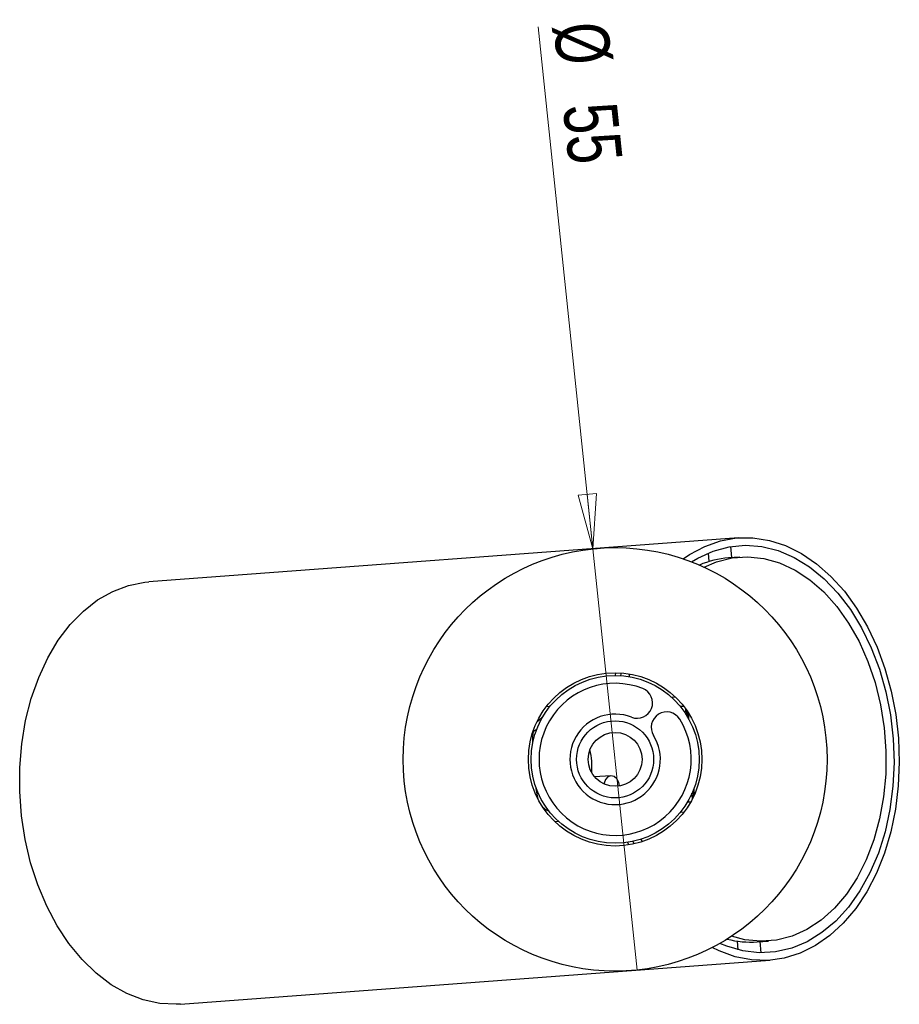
# Model space of a CAD drawing. Header units: millimetres. Extents: x 534 to 880, y 329 to 637.
# Tile 2 of 3: x 669 to 726, y 573 to 637. Entities that reach past the tile are written whole.
import ezdxf

# ---------------------------------------------------------------- set-up
doc = ezdxf.new("R2010")
doc.units = ezdxf.units.MM
doc.styles.add('SLDTEXTSTYLE0', font='TXT', dxfattribs={"width": 0.75})
doc.dimstyles.new('SLDDIMSTYLE2', dxfattribs={"dimtxt": 3.5, "dimasz": 3.556, "dimexe": 0, "dimexo": 0.0625, "dimgap": 0.875, "dimtad": 1, "dimdec": 0, "dimlfac": 2, "dimrnd": 1e-09, "dimzin": 12, "dimdsep": 46, "dimtxsty": 'SLDTEXTSTYLE0', "dimblk1": 'NONE', "dimblk2": 'CLOSED', "dimsah": 1, "dimcen": 0, "dimadec": 0, "dimazin": 3, "dimtfac": 1, "dimtdec": 0, "dimtmove": 0, "dimatfit": 3, "dimldrblk": 'NONE', "dimfxl": 0, "dimfrac": 2, "dimtolj": 1, "dimtzin": 12, "dimarcsym": 0})

# ---------------------------------------------------------------- blocks, each defined once
blk = doc.blocks.new('_Closed')
at = {"color": 0, "linetype": 'ByBlock', "lineweight": -2}
for p, q in [((-1, 0.166667), (0, 0)), ((-1, 0.166667), (-1, -0.166667)), ((0, 0), (-1, -0.166667)), ((0, 0), (-1, 0))]:
    blk.add_line(p, q, dxfattribs=at)
blk = doc.blocks.new('_D_3')
at = {"color": 7, "linetype": 'Continuous', "lineweight": 0}
for q in [(702.207, 636.863), (708.637, 575.635)]:
    blk.add_line((705.765, 602.984), q, dxfattribs=at)
at = {"color": 7, "linetype": 'Continuous', "lineweight": 18, "xscale": 3.556, "yscale": 3.556, "rotation": 275.9947316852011}
blk.add_blockref('_Closed', (705.765, 602.984, 88.253), dxfattribs=at)
at = {"color": 7, "linetype": 'Continuous', "lineweight": 18, "char_height": 3.5, "attachment_point": 1, "rotation": 275.99473, "style": 'SLDTEXTSTYLE0'}
for s, insert in [('%%c', (706.688, 637.334)), ('55', (707.293, 632.09))]:
    blk.add_mtext(s, dxfattribs=dict(at, insert=insert))
blk = doc.blocks.new('_None')

msp = doc.modelspace()

# ---------------------------------------------------------------- linework, layer by layer
at = {"color": 7, "linetype": 'Continuous', "lineweight": 25}
for p, q in [((715.199, 603.693), (676.954, 600.846)), ((714.765, 602.407), (714.711, 603.133)), ((713.239, 602.708), (713.28, 602.151)), ((715.292, 602.447), (714.564, 602.392)), ((707.215, 594.76), (707.253, 594.934)), ((707.578, 594.747), (707.617, 594.919)), ((708.115, 594.682), (708.156, 594.853)), ((710.866, 593.343), (711.103, 593.361)), ((702.741, 592.738), (702.979, 592.756)), ((711.421, 592.757), (711.633, 592.773)), ((711.81, 592.219), (711.783, 592.572)), ((711.853, 592.472), (711.88, 592.104)), ((711.935, 592.347), (711.964, 591.958)), ((701.862, 590.479), (701.873, 590.456)), ((706.924, 588.248), (705.873, 588.17)), ((712.216, 586.762), (712.189, 587.115)), ((712.242, 587.239), (712.27, 586.871)), ((712.304, 587.396), (712.333, 587.007)), ((712.097, 586.54), (711.885, 586.525)), ((711.66, 585.881), (711.423, 585.864)), ((703.535, 585.276), (703.298, 585.259)), ((708.086, 583.755), (708.022, 583.922)), ((708.443, 583.824), (708.379, 583.988)), ((708.966, 583.969), (708.9, 584.131)), ((715.114, 577.51), (715.156, 576.953)), ((716.42, 577.461), (717.148, 577.516)), ((716.675, 576.751), (716.621, 577.476)), ((678.995, 573.422), (717.241, 576.269))]:
    msp.add_line(p, q, dxfattribs=at)
at = {"color": 7, "linetype": 'Continuous', "lineweight": 25, "flags": 128}
for points in [[(711.621, 602.33), (712.035, 602.613), (713.014, 603.139), (714.034, 603.498), (715.082, 603.683), (716.145, 603.694), (717.208, 603.529), (718.259, 603.191), (719.284, 602.685), (720.27, 602.016), (721.204, 601.193), (722.074, 600.227), (722.869, 599.13), (723.58, 597.917), (724.196, 596.602), (724.711, 595.202), (725.117, 593.735), (725.409, 592.221), (725.584, 590.678), (725.64, 589.126), (725.575, 587.585), (725.39, 586.075), (725.088, 584.614), (724.674, 583.222), (724.151, 581.917), (723.526, 580.714), (722.809, 579.63), (722.007, 578.678), (721.131, 577.871), (720.193, 577.218), (719.203, 576.729), (718.176, 576.408), (717.124, 576.261), (716.06, 576.29), (714.998, 576.493), (713.952, 576.869), (713.5, 577.087)], [(712.158, 602.135), (712.565, 602.379), (713.562, 602.834), (714.596, 603.113), (715.652, 603.211), (716.716, 603.128), (717.774, 602.864), (718.81, 602.423), (719.81, 601.811), (720.761, 601.036), (721.649, 600.109), (722.463, 599.043), (723.192, 597.853), (723.824, 596.555), (724.352, 595.166), (724.768, 593.706), (725.067, 592.194), (725.244, 590.653), (725.297, 589.102), (725.225, 587.563), (725.03, 586.057), (724.713, 584.606), (724.28, 583.228), (723.736, 581.943), (723.089, 580.768), (722.347, 579.72), (721.522, 578.813), (720.623, 578.06), (719.664, 577.47), (718.657, 577.052), (717.617, 576.812), (716.558, 576.753), (715.494, 576.876), (714.44, 577.179), (714.002, 577.36)], [(712.978, 601.787), (713.786, 602.133), (714.793, 602.388), (715.82, 602.462), (716.853, 602.355), (717.877, 602.067), (718.876, 601.604), (719.837, 600.971), (720.746, 600.178), (721.588, 599.238), (722.353, 598.162), (723.028, 596.967), (723.604, 595.671), (724.072, 594.291), (724.427, 592.849), (724.662, 591.366), (724.773, 589.862), (724.761, 588.359), (724.624, 586.881), (724.365, 585.447), (723.987, 584.08), (723.496, 582.798), (722.9, 581.621), (722.206, 580.566), (721.425, 579.648), (720.568, 578.88), (719.648, 578.274), (718.678, 577.838), (717.672, 577.578), (716.645, 577.5), (715.612, 577.603), (714.762, 577.825)], [(678.995, 573.422), (678.727, 573.408), (677.652, 573.462), (676.581, 573.695), (675.528, 574.103), (674.507, 574.681), (673.532, 575.422), (672.614, 576.315), (671.766, 577.349), (670.999, 578.51), (670.323, 579.785), (669.746, 581.154), (669.277, 582.602), (668.922, 584.109), (668.684, 585.655), (668.567, 587.221), (668.574, 588.786), (668.702, 590.328), (668.952, 591.83), (669.319, 593.27), (669.799, 594.63), (670.386, 595.892), (671.071, 597.041), (671.847, 598.06), (672.702, 598.936), (673.626, 599.659), (674.607, 600.219), (675.632, 600.607), (676.687, 600.821), (676.954, 600.846)], [(702.465, 592.006), (702.453, 591.999), (702.117, 591.717)], [(701.862, 590.404), (701.863, 590.554), (701.877, 591.127)], [(707.486, 587.583), (707.433, 587.813), (707.306, 588.05), (707.129, 588.202), (706.93, 588.248), (706.738, 588.18), (706.583, 588.008), (706.488, 587.759), (706.48, 587.715)], [(702.205, 586.724), (702.106, 587.288), (702.082, 587.437)], [(702.529, 586.176), (702.73, 586.04), (702.916, 585.942)]]:
    msp.add_lwpolyline(points, dxfattribs=at)
at = {"color": 7, "linetype": 'Continuous', "lineweight": 25}
for radius in [13.75, 5.625, 5.45, 2.5, 1.75]:
    msp.add_circle((707.201, 589.31), radius, dxfattribs=at)
for centre, radius, start, end in [((715.021, 596.42), 5.99, 94.37576, 113.1575), ((707.201, 589.31), 4.937, 68.70039, 31.92353), ((708.631, 592.978), 1, 248.70039, 68.70039), ((707.201, 589.31), 2.937, 68.70039, 31.92353), ((710.543, 591.392), 1, 31.92353, 211.92353), ((702.169, 590.904), 0.328, 102.51435, 154.09535), ((700.983, 588.847), 4.715, 355.07931, 13.43483), ((715.987, 583.436), 5.99, 255.35664, 274.13838)]:
    msp.add_arc(centre, radius, start, end, dxfattribs=at)

# ---------------------------------------------------------------- dimensions: what is measured, and where the dimension line sits
at = {"color": 7, "linetype": 'Continuous', "lineweight": 18}
dim = msp.add_diameter_dim_2p(p1=(708.637, 575.635), p2=(705.765, 602.984), dimstyle='SLDDIMSTYLE2', dxfattribs=at)
dim.commit()
dim.dimension.update_dxf_attribs({"geometry": '_D_3', "text_midpoint": (702.743, 631.758), "dimtype": 163})

doc.saveas('drawing.dxf')
